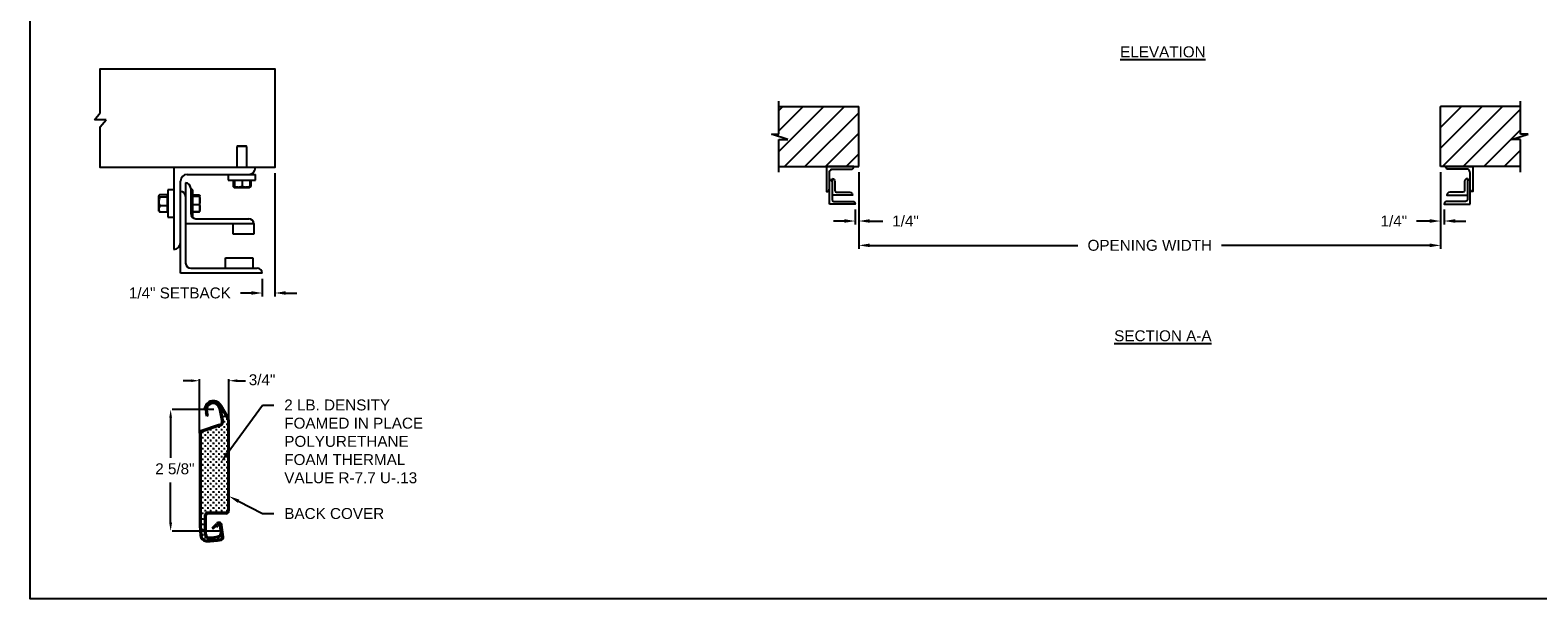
# Model space of a CAD drawing. Header units: inches. Extents: x 169.6 to 213.7, y 195.1 to 266.5.
# Tile 38 of 55: x 194.3 to 207.2, y 214.8 to 219.6. Entities that reach past the tile are written whole.
import ezdxf
from ezdxf import colors
from ezdxf.entities.mleader import LeaderData, LeaderLine
from ezdxf.math import Vec2, Vec3

# ---------------------------------------------------------------- set-up
doc = ezdxf.new("R2010")
doc.units = ezdxf.units.IN
doc.header["$LTSCALE"] = 0.25
doc.header["$MEASUREMENT"] = 0
for name, color, linetype in [('ANNOTATIONS', 1, 'Continuous'), ('CHAIN HOIST RH', 7, 'Continuous'), ('DETAILS', 4, 'Continuous')]:
    doc.layers.add(name, color=color, linetype=linetype)
doc.styles.add('ARIAL', font='arial.ttf', dxfattribs={"height": 0.09375})
doc.dimstyles.new('ARIAL', dxfattribs={"dimtxt": 0.09375, "dimasz": 0.09375, "dimexe": 0.03125, "dimexo": 0.046875, "dimgap": 0.09, "dimtad": 0, "dimtih": 1, "dimtoh": 1, "dimdec": 4, "dimzin": 0, "dimdsep": 46, "dimlunit": 4, "dimtxsty": 'ARIAL', "dimcen": 0.09, "dimadec": 0, "dimazin": 0, "dimtfac": 1, "dimtdec": 4, "dimtix": 1, "dimtofl": 0, "dimtmove": 0, "dimatfit": 3, "dimfxl": 0.18, "dimfrac": 2, "dimtolj": 1, "dimtzin": 0, "dimarcsym": 0})
doc.dimstyles.new('STANDARD$0', dxfattribs={"dimtxt": 0.09375, "dimasz": 0.09375, "dimexe": 0.03125, "dimexo": 0.046875, "dimgap": 0.09, "dimtad": 0, "dimtih": 1, "dimtoh": 1, "dimdec": 4, "dimzin": 0, "dimdsep": 46, "dimtxsty": 'ARIAL', "dimcen": 0.09, "dimadec": 0, "dimazin": 0, "dimtfac": 1, "dimtdec": 4, "dimtofl": 0, "dimtmove": 0, "dimatfit": 1, "dimfxl": 1, "dimtolj": 1, "dimtzin": 0, "dimarcsym": 0})
pattern_1 = [(45, (16.43556, -50.85956), (-0.08838835, 0.08838835), [])]

# ---------------------------------------------------------------- blocks, each defined once
blk = doc.blocks.new('*D36')
at = {"layer": 'ANNOTATIONS', "color": 0, "lineweight": -2, "transparency": 16777216}
for p, q in [((196.356, 218.413), (196.356, 217.353)), ((196.247, 217.505), (196.247, 217.353)), ((196.154, 217.384), (196.06, 217.384)), ((196.449, 217.384), (196.543, 217.384))]:
    blk.add_line(p, q, dxfattribs=at)
at = {"layer": 'ANNOTATIONS', "color": 0, "transparency": 16777216}
for points in [[(196.154, 217.4), (196.154, 217.369), (196.247, 217.384)], [(196.449, 217.4), (196.449, 217.369), (196.356, 217.384)]]:
    blk.add_solid(points, dxfattribs=at)
at = {"layer": 'defpoints', "color": 0, "transparency": 16777216}
for p in [(196.356, 218.46), (196.247, 217.552), (196.247, 217.384)]:
    blk.add_point(p, dxfattribs=at)
at = {"layer": 'ANNOTATIONS', "color": 0, "transparency": 16777216, "insert": (195.539, 217.384), "char_height": 0.09375, "attachment_point": 5, "style": 'ARIAL'}
blk.add_mtext('\\A1;1/4" SETBACK', dxfattribs=at)
blk = doc.blocks.new('*D34')
at = {"layer": 'ANNOTATIONS', "color": 0, "lineweight": -2, "transparency": 16777216}
for p, q in [((206.375, 218.423), (206.375, 217.971)), ((206.406, 218.1), (206.406, 217.971)), ((206.281, 218.002), (206.167, 218.002)), ((206.5, 218.002), (206.593, 218.002))]:
    blk.add_line(p, q, dxfattribs=at)
at = {"layer": 'ANNOTATIONS', "color": 0, "transparency": 16777216}
for points in [[(206.281, 218.018), (206.281, 217.987), (206.375, 218.002)], [(206.5, 218.018), (206.5, 217.987), (206.406, 218.002)]]:
    blk.add_solid(points, dxfattribs=at)
at = {"layer": 'defpoints', "color": 0, "transparency": 16777216}
for p in [(206.375, 218.47), (206.406, 218.147), (206.406, 218.002)]:
    blk.add_point(p, dxfattribs=at)
at = {"layer": 'ANNOTATIONS', "color": 0, "transparency": 16777216, "insert": (205.973, 218.002), "char_height": 0.0938, "attachment_point": 5, "style": 'ARIAL'}
blk.add_mtext('\\A1;1/4"', dxfattribs=at)
blk = doc.blocks.new('*D35')
at = {"layer": 'ANNOTATIONS', "color": 0, "lineweight": -2, "transparency": 16777216}
for p, q in [((201.375, 218.423), (201.375, 217.971)), ((201.343, 218.1), (201.343, 217.971)), ((201.25, 218.002), (201.156, 218.002)), ((201.468, 218.002), (201.582, 218.002))]:
    blk.add_line(p, q, dxfattribs=at)
at = {"layer": 'ANNOTATIONS', "color": 0, "transparency": 16777216}
for points in [[(201.25, 218.018), (201.25, 217.987), (201.343, 218.002)], [(201.468, 218.018), (201.468, 217.987), (201.375, 218.002)]]:
    blk.add_solid(points, dxfattribs=at)
at = {"layer": 'defpoints', "color": 0, "transparency": 16777216}
for p in [(201.375, 218.47), (201.343, 218.147), (201.343, 218.002)]:
    blk.add_point(p, dxfattribs=at)
at = {"layer": 'ANNOTATIONS', "color": 0, "transparency": 16777216, "insert": (201.776, 218.002), "char_height": 0.0938, "attachment_point": 5, "style": 'ARIAL'}
blk.add_mtext('\\A1;1/4"', dxfattribs=at)
blk = doc.blocks.new('*D28')
at = {"layer": 'ANNOTATIONS', "color": 0, "lineweight": -2, "transparency": 16777216}
for p, q in [((201.375, 218.423), (201.375, 217.762)), ((206.375, 218.423), (206.375, 217.762)), ((201.468, 217.793), (203.258, 217.793)), ((206.281, 217.793), (204.491, 217.793))]:
    blk.add_line(p, q, dxfattribs=at)
at = {"layer": 'ANNOTATIONS', "color": 0, "transparency": 16777216}
for points in [[(201.468, 217.809), (201.468, 217.778), (201.375, 217.793)], [(206.281, 217.809), (206.281, 217.778), (206.375, 217.793)]]:
    blk.add_solid(points, dxfattribs=at)
at = {"layer": 'defpoints', "color": 0, "transparency": 16777216}
for p in [(201.375, 218.47), (206.375, 218.47), (206.375, 217.793)]:
    blk.add_point(p, dxfattribs=at)
at = {"layer": 'ANNOTATIONS', "color": 0, "transparency": 16777216, "insert": (203.875, 217.793), "char_height": 0.09375, "attachment_point": 5, "style": 'ARIAL'}
blk.add_mtext('\\A1;OPENING WIDTH', dxfattribs=at)

msp = doc.modelspace()

# ---------------------------------------------------------------- hatches: boundary and pattern name
at = {"layer": 'CHAIN HOIST RH'}
h = msp.add_hatch(dxfattribs=at)
h.set_pattern_fill('ANSI31', color=256, style=0)
h.set_pattern_definition(pattern_1)
h.paths.add_polyline_path([(201.3747, 218.98519), (200.6872, 218.98519), (200.6872, 218.74799), (200.6231, 218.74799), (200.76517, 218.70108), (200.6872, 218.70108), (200.6872, 218.46956), (201.3747, 218.46956), (201.3747, 218.63207)])
h = msp.add_hatch(dxfattribs=at)
h.set_pattern_fill('ANSI31', color=256, style=0)
h.set_pattern_definition(pattern_1)
h.paths.add_polyline_path([(207.12631, 218.74799), (207.0622, 218.74799), (207.0622, 218.98519), (206.3747, 218.98519), (206.3747, 218.46956), (206.39288, 218.46956), (207.0622, 218.46956), (207.0622, 218.70108), (206.98424, 218.70108)])

# ---------------------------------------------------------------- linework, layer by layer
at = {"layer": 'ANNOTATIONS'}
for p, q in [((195.6363, 216.63106), (195.56598, 216.63106)), ((195.70663, 216.18766), (195.70663, 216.64372)), ((195.96108, 216.29814), (195.96108, 216.64372)), ((196.03141, 216.63106), (196.10173, 216.63106)), ((195.45962, 216.31416), (195.45962, 215.9677)), ((195.83173, 216.38448), (195.47228, 216.38448)), ((195.45962, 215.41028), (195.45962, 215.75674)), ((195.87812, 215.33995), (195.47228, 215.33995))]:
    msp.add_line(p, q, dxfattribs=at)
for p in [(195.96108, 216.63106), (195.45962, 215.41446)]:
    msp.add_point(p, dxfattribs=at)
for points in [[(195.6363, 216.61934), (195.6363, 216.64278), (195.70663, 216.63106)], [(196.03141, 216.61934), (196.03141, 216.64278), (195.96108, 216.63106)], [(195.47134, 216.31416), (195.4479, 216.31416), (195.45962, 216.38448)], [(195.47134, 215.41028), (195.4479, 215.41028), (195.45962, 215.33995)]]:
    msp.add_solid(points, dxfattribs=at)
at = {"layer": 'CHAIN HOIST RH', "linetype": 'Continuous'}
for p, q in [((200.6872, 218.74799), (200.6872, 219.03206)), ((207.0622, 218.74799), (207.0622, 219.03206)), ((200.76517, 218.70108), (200.6231, 218.74799)), ((200.6231, 218.74799), (200.6872, 218.74799)), ((206.98424, 218.70108), (207.12631, 218.74799)), ((207.12631, 218.74799), (207.0622, 218.74799)), ((200.6872, 218.42269), (200.6872, 218.70108)), ((200.6872, 218.70108), (200.76517, 218.70108)), ((207.0622, 218.70108), (206.98424, 218.70108)), ((207.0622, 218.42269), (207.0622, 218.70108)), ((201.12132, 218.14709), (201.12132, 218.41435)), ((206.62808, 218.14709), (206.62808, 218.41435))]:
    msp.add_line(p, q, dxfattribs=at)
at = {"layer": 'CHAIN HOIST RH'}
for p, q in [((200.6872, 218.98519), (201.3747, 218.98519)), ((201.3747, 218.46956), (201.3747, 218.98519)), ((206.3747, 218.46956), (206.3747, 218.98519)), ((207.0622, 218.98519), (206.3747, 218.98519)), ((200.6872, 218.46956), (201.3747, 218.46956)), ((207.0622, 218.46956), (206.3747, 218.46956))]:
    msp.add_line(p, q, dxfattribs=at)
at = {"layer": 'CHAIN HOIST RH', "linetype": 'Continuous'}
for points in [[(201.12132, 218.41435, -0.23306277), (201.13695, 218.44605), (201.30692, 218.44605, 0.41421356), (201.33043, 218.46956), (201.09781, 218.46956), (201.09781, 218.25487, 0.41421356), (201.12132, 218.27838)], [(201.14484, 218.36625), (201.14484, 218.18622, 0.41421356), (201.16046, 218.1706), (201.31994, 218.1706, -0.41421356), (201.34345, 218.14709), (201.12132, 218.14709)], [(201.12132, 218.35941, -0.41421356), (201.14484, 218.3359)], [(201.14484, 218.36625, -0.41421356), (201.16835, 218.34274), (201.16835, 218.26447, 0.41421356), (201.18397, 218.24884), (201.29643, 218.24884, -0.41421356), (201.31994, 218.22533), (201.14484, 218.22533)], [(206.60457, 218.36625), (206.60457, 218.18622, -0.41421356), (206.58894, 218.1706), (206.42946, 218.1706, 0.41421356), (206.40595, 218.14709), (206.62808, 218.14709)], [(206.62808, 218.41435, 0.23306277), (206.61245, 218.44605), (206.44249, 218.44605, -0.41421356), (206.41898, 218.46956), (206.65159, 218.46956), (206.65159, 218.25487, -0.41421356), (206.62808, 218.27838)], [(206.60457, 218.36625, 0.41421356), (206.58106, 218.34274), (206.58106, 218.26447, -0.41421356), (206.56543, 218.24884), (206.45297, 218.24884, 0.41421356), (206.42946, 218.22533), (206.60457, 218.22533)], [(206.62808, 218.35941, 0.41421356), (206.60457, 218.3359)]]:
    msp.add_lwpolyline(points, format="xyb", dxfattribs=at)
at = {"layer": 'defpoints'}
msp.add_lwpolyline([(213.72204, 214.75854), (194.25216, 214.75854), (194.25216, 227.49365), (213.72204, 227.49365)], close=True, dxfattribs=at)
at = {"layer": 'DETAILS'}
for p, q in [((194.80451, 218.87105), (194.85505, 218.92989)), ((194.90558, 218.87105), (194.80451, 218.87105)), ((194.85505, 218.81222), (194.90558, 218.87105)), ((196.03207, 218.6458), (196.02775, 218.64148)), ((196.02775, 218.64148), (196.02775, 218.46135)), ((196.11564, 218.64148), (196.02775, 218.64148)), ((196.11132, 218.6458), (196.03207, 218.6458)), ((196.11564, 218.64148), (196.11132, 218.6458)), ((196.11564, 218.46135), (196.11564, 218.64148)), ((195.48576, 218.46135), (195.48576, 217.75822)), ((195.60295, 218.40276), (196.18889, 218.40276)), ((195.95451, 218.40276), (195.95451, 218.35283)), ((195.95451, 218.35283), (196.18889, 218.35283)), ((195.99589, 218.35283), (195.99589, 218.29731)), ((196.00408, 218.35283), (196.00408, 218.29731)), ((196.00763, 218.35283), (196.00763, 218.29731)), ((196.07525, 218.35283), (196.07525, 218.29731)), ((196.13932, 218.35283), (196.13932, 218.29731)), ((196.1475, 218.35283), (196.1475, 218.29731)), ((196.18889, 218.35283), (196.18889, 218.40276)), ((195.36043, 218.22258), (195.35791, 218.21965)), ((195.43396, 218.22783), (195.3667, 218.22783)), ((195.43396, 218.07964), (195.43396, 218.22783)), ((195.48576, 218.27092), (195.43584, 218.27092)), ((195.43584, 218.27092), (195.43584, 218.03654)), ((195.54435, 217.55315), (195.54435, 218.34416)), ((195.5883, 218.32951), (195.5883, 217.64104)), ((195.63224, 218.28557), (195.63224, 218.06584)), ((195.64959, 218.27092), (195.63224, 218.27092)), ((195.64959, 218.03654), (195.64959, 218.27092)), ((195.64959, 218.22704), (195.70511, 218.22704)), ((195.64959, 218.22376), (195.70511, 218.22376)), ((195.71099, 218.21965), (195.70976, 218.22179)), ((195.99907, 218.2953), (196.00578, 218.29143)), ((196.00585, 218.29143), (196.13754, 218.29143)), ((196.13762, 218.29143), (196.14433, 218.2953)), ((196.1475, 218.29731), (196.13861, 218.29378)), ((196.14428, 218.29528), (196.1475, 218.29731)), ((195.35791, 218.19465), (195.35662, 218.19336)), ((195.35662, 218.19336), (195.35662, 218.1141)), ((195.35662, 218.1141), (195.35791, 218.11282)), ((195.35791, 218.08781), (195.35791, 218.21965)), ((195.43396, 218.20587), (195.3667, 218.20587)), ((195.43396, 218.13178), (195.3667, 218.13178)), ((195.43584, 218.21965), (195.43396, 218.21965)), ((195.64959, 218.21457), (195.70511, 218.21457)), ((195.64959, 218.14454), (195.70511, 218.14454)), ((195.71099, 218.08781), (195.71099, 218.21917)), ((195.35791, 218.08781), (195.36043, 218.08489)), ((195.43396, 218.07964), (195.3667, 218.07964)), ((195.43396, 218.08781), (195.43584, 218.08781)), ((195.43584, 218.03654), (195.48576, 218.03654)), ((196.17424, 217.97795), (195.5883, 217.97795)), ((195.64343, 218.03654), (195.64959, 218.03654)), ((195.64959, 218.0837), (195.70511, 218.0837)), ((195.64959, 218.08042), (195.70511, 218.08042)), ((195.67619, 218.0219), (196.13029, 218.0219)), ((195.70638, 218.08433), (195.70511, 218.08042)), ((195.70976, 218.08567), (195.71099, 218.08781)), ((195.99846, 217.89006), (195.99846, 217.97795)), ((196.17424, 217.98222), (196.17424, 217.89006)), ((196.17424, 217.89006), (195.99846, 217.89006)), ((195.63224, 217.59709), (196.20353, 217.59709)), ((195.93254, 217.59709), (195.93254, 217.68498)), ((195.93254, 217.68498), (196.16691, 217.68498)), ((196.16691, 217.68498), (196.16691, 217.59709)), ((196.24748, 217.55315), (195.54435, 217.55315)), ((195.94589, 216.3112), (195.88832, 216.4109)), ((195.95438, 216.31878), (195.89797, 216.41647)), ((195.75903, 216.3874), (195.74806, 216.38933)), ((195.77198, 216.32795), (195.76184, 216.35944)), ((195.78258, 216.3314), (195.77198, 216.32795)), ((195.78258, 216.3314), (195.77244, 216.36286)), ((195.9005, 216.28999), (195.88005, 216.391)), ((195.91137, 216.29244), (195.89097, 216.39321)), ((195.89619, 216.39727), (195.89619, 216.38908)), ((195.91294, 216.35927), (195.90133, 216.35927)), ((195.90713, 216.36507), (195.90713, 216.35346)), ((195.9252, 216.32525), (195.9136, 216.32525)), ((195.9252, 216.27883), (195.9136, 216.27883)), ((195.9194, 216.33105), (195.9194, 216.31945)), ((195.9194, 216.28464), (195.9194, 216.27303)), ((195.94841, 216.30204), (195.93681, 216.30204)), ((195.94261, 216.30785), (195.94261, 216.29624)), ((195.95001, 216.29375), (195.95001, 215.51296)), ((195.96108, 216.29375), (195.96108, 215.51296)), ((195.70663, 216.18327), (195.70663, 215.38698)), ((195.71777, 216.18327), (195.71777, 215.38698)), ((195.87991, 216.25381), (195.71854, 216.19982)), ((195.88345, 216.24325), (195.72208, 216.18925)), ((195.73953, 216.186), (195.72793, 216.186)), ((195.73373, 216.1918), (195.73373, 216.1802)), ((195.76274, 216.16279), (195.75114, 216.16279)), ((195.75694, 216.16859), (195.75694, 216.15699)), ((195.78595, 216.186), (195.77435, 216.186)), ((195.78015, 216.1918), (195.78015, 216.1802)), ((195.80916, 216.20921), (195.79756, 216.20921)), ((195.80916, 216.16279), (195.79756, 216.16279)), ((195.80336, 216.21501), (195.80336, 216.20341)), ((195.80336, 216.16859), (195.80336, 216.15699)), ((195.83237, 216.186), (195.82076, 216.186)), ((195.82657, 216.1918), (195.82657, 216.1802)), ((195.85558, 216.20921), (195.84397, 216.20921)), ((195.85558, 216.16279), (195.84397, 216.16279)), ((195.84978, 216.21501), (195.84978, 216.20341)), ((195.84978, 216.16859), (195.84978, 216.15699)), ((195.87879, 216.23242), (195.86718, 216.23242)), ((195.87879, 216.186), (195.86718, 216.186)), ((195.87298, 216.23822), (195.87298, 216.22661)), ((195.87298, 216.1918), (195.87298, 216.1802)), ((195.902, 216.20921), (195.89039, 216.20921)), ((195.902, 216.16279), (195.89039, 216.16279)), ((195.89619, 216.25012), (195.89619, 216.24982)), ((195.89619, 216.21501), (195.89619, 216.20341)), ((195.89619, 216.16859), (195.89619, 216.15699)), ((195.902, 216.25563), (195.90197, 216.25563)), ((195.9252, 216.23242), (195.9136, 216.23242)), ((195.9252, 216.186), (195.9136, 216.186)), ((195.9194, 216.23822), (195.9194, 216.22661)), ((195.9194, 216.1918), (195.9194, 216.1802)), ((195.94841, 216.25563), (195.93681, 216.25563)), ((195.94841, 216.20921), (195.93681, 216.20921)), ((195.94841, 216.16279), (195.93681, 216.16279)), ((195.94261, 216.26143), (195.94261, 216.24982)), ((195.94261, 216.21501), (195.94261, 216.20341)), ((195.94261, 216.16859), (195.94261, 216.15699)), ((195.73953, 216.13958), (195.72793, 216.13958)), ((195.73953, 216.09316), (195.72793, 216.09316)), ((195.73953, 216.04675), (195.72793, 216.04675)), ((195.73373, 216.14538), (195.73373, 216.13378)), ((195.73373, 216.09897), (195.73373, 216.08736)), ((195.73373, 216.05255), (195.73373, 216.04094)), ((195.76274, 216.11637), (195.75114, 216.11637)), ((195.76274, 216.06996), (195.75114, 216.06996)), ((195.76274, 216.02354), (195.75114, 216.02354)), ((195.75694, 216.12218), (195.75694, 216.11057)), ((195.75694, 216.07576), (195.75694, 216.06415)), ((195.75694, 216.02934), (195.75694, 216.01774)), ((195.78595, 216.13958), (195.77435, 216.13958)), ((195.78595, 216.09316), (195.77435, 216.09316)), ((195.78595, 216.04675), (195.77435, 216.04675)), ((195.78015, 216.14538), (195.78015, 216.13378)), ((195.78015, 216.09897), (195.78015, 216.08736)), ((195.78015, 216.05255), (195.78015, 216.04094)), ((195.80916, 216.11637), (195.79756, 216.11637)), ((195.80916, 216.06996), (195.79756, 216.06996)), ((195.80916, 216.02354), (195.79756, 216.02354)), ((195.80336, 216.12218), (195.80336, 216.11057)), ((195.80336, 216.07576), (195.80336, 216.06415)), ((195.80336, 216.02934), (195.80336, 216.01774)), ((195.83237, 216.13958), (195.82076, 216.13958)), ((195.83237, 216.09316), (195.82076, 216.09316)), ((195.83237, 216.04675), (195.82076, 216.04675)), ((195.82657, 216.14538), (195.82657, 216.13378)), ((195.82657, 216.09897), (195.82657, 216.08736)), ((195.82657, 216.05255), (195.82657, 216.04094)), ((195.85558, 216.11637), (195.84397, 216.11637)), ((195.85558, 216.06996), (195.84397, 216.06996)), ((195.85558, 216.02354), (195.84397, 216.02354)), ((195.84978, 216.12218), (195.84978, 216.11057)), ((195.84978, 216.07576), (195.84978, 216.06415)), ((195.84978, 216.02934), (195.84978, 216.01774)), ((195.87879, 216.13958), (195.86718, 216.13958)), ((195.87879, 216.09316), (195.86718, 216.09316)), ((195.87879, 216.04675), (195.86718, 216.04675)), ((195.87298, 216.14538), (195.87298, 216.13378)), ((195.87298, 216.09897), (195.87298, 216.08736)), ((195.87298, 216.05255), (195.87298, 216.04094)), ((195.902, 216.11637), (195.89039, 216.11637)), ((195.902, 216.06996), (195.89039, 216.06996)), ((195.902, 216.02354), (195.89039, 216.02354)), ((195.89619, 216.12218), (195.89619, 216.11057)), ((195.89619, 216.07576), (195.89619, 216.06415)), ((195.89619, 216.02934), (195.89619, 216.01774)), ((195.9252, 216.13958), (195.9136, 216.13958)), ((195.9252, 216.09316), (195.9136, 216.09316)), ((195.9252, 216.04675), (195.9136, 216.04675)), ((195.9194, 216.14538), (195.9194, 216.13378)), ((195.9194, 216.09897), (195.9194, 216.08736)), ((195.9194, 216.05255), (195.9194, 216.04094)), ((195.94841, 216.11637), (195.93681, 216.11637)), ((195.94841, 216.06996), (195.93681, 216.06996)), ((195.94841, 216.02354), (195.93681, 216.02354)), ((195.94261, 216.12218), (195.94261, 216.11057)), ((195.94261, 216.07576), (195.94261, 216.06415)), ((195.94261, 216.02934), (195.94261, 216.01774)), ((195.73953, 216.00033), (195.72793, 216.00033)), ((195.73953, 215.95391), (195.72793, 215.95391)), ((195.73953, 215.90749), (195.72793, 215.90749)), ((195.73373, 216.00613), (195.73373, 215.99453)), ((195.73373, 215.95971), (195.73373, 215.94811)), ((195.73373, 215.9133), (195.73373, 215.90169)), ((195.76274, 215.97712), (195.75114, 215.97712)), ((195.76274, 215.9307), (195.75114, 215.9307)), ((195.75694, 215.98292), (195.75694, 215.97132)), ((195.75694, 215.93651), (195.75694, 215.9249)), ((195.75694, 215.89009), (195.75694, 215.87848)), ((195.78595, 216.00033), (195.77435, 216.00033)), ((195.78595, 215.95391), (195.77435, 215.95391)), ((195.78595, 215.90749), (195.77435, 215.90749)), ((195.78015, 216.00613), (195.78015, 215.99453)), ((195.78015, 215.95971), (195.78015, 215.94811)), ((195.78015, 215.9133), (195.78015, 215.90169)), ((195.80916, 215.97712), (195.79756, 215.97712)), ((195.80916, 215.9307), (195.79756, 215.9307)), ((195.80336, 215.98292), (195.80336, 215.97132)), ((195.80336, 215.93651), (195.80336, 215.9249)), ((195.80336, 215.89009), (195.80336, 215.87848)), ((195.83237, 216.00033), (195.82076, 216.00033)), ((195.83237, 215.95391), (195.82076, 215.95391)), ((195.83237, 215.90749), (195.82076, 215.90749)), ((195.82657, 216.00613), (195.82657, 215.99453)), ((195.82657, 215.95971), (195.82657, 215.94811)), ((195.82657, 215.9133), (195.82657, 215.90169)), ((195.85558, 215.97712), (195.84397, 215.97712)), ((195.85558, 215.9307), (195.84397, 215.9307)), ((195.84978, 215.98292), (195.84978, 215.97132)), ((195.84978, 215.93651), (195.84978, 215.9249)), ((195.84978, 215.89009), (195.84978, 215.87848)), ((195.87879, 216.00033), (195.86718, 216.00033)), ((195.87879, 215.95391), (195.86718, 215.95391)), ((195.87879, 215.90749), (195.86718, 215.90749)), ((195.87298, 216.00613), (195.87298, 215.99453)), ((195.87298, 215.95971), (195.87298, 215.94811)), ((195.87298, 215.9133), (195.87298, 215.90169)), ((195.902, 215.97712), (195.89039, 215.97712)), ((195.902, 215.9307), (195.89039, 215.9307)), ((195.89619, 215.98292), (195.89619, 215.97132)), ((195.89619, 215.93651), (195.89619, 215.9249)), ((195.89619, 215.89009), (195.89619, 215.87848)), ((195.9252, 216.00033), (195.9136, 216.00033)), ((195.9252, 215.95391), (195.9136, 215.95391)), ((195.9252, 215.90749), (195.9136, 215.90749)), ((195.9194, 216.00613), (195.9194, 215.99453)), ((195.9194, 215.95971), (195.9194, 215.94811)), ((195.9194, 215.9133), (195.9194, 215.90169)), ((195.94841, 215.97712), (195.93681, 215.97712)), ((195.94841, 215.9307), (195.93681, 215.9307)), ((195.94261, 215.98292), (195.94261, 215.97132)), ((195.94261, 215.93651), (195.94261, 215.9249)), ((195.94261, 215.89009), (195.94261, 215.87848)), ((195.73953, 215.86108), (195.72793, 215.86108)), ((195.73953, 215.81466), (195.72793, 215.81466)), ((195.73953, 215.76824), (195.72793, 215.76824)), ((195.73373, 215.86688), (195.73373, 215.85527)), ((195.73373, 215.82046), (195.73373, 215.80886)), ((195.73373, 215.77404), (195.73373, 215.76244)), ((195.76274, 215.88429), (195.75114, 215.88429)), ((195.76274, 215.83787), (195.75114, 215.83787)), ((195.76274, 215.79145), (195.75114, 215.79145)), ((195.75694, 215.84367), (195.75694, 215.83207)), ((195.75694, 215.79725), (195.75694, 215.78565)), ((195.78595, 215.86108), (195.77435, 215.86108)), ((195.78595, 215.81466), (195.77435, 215.81466)), ((195.78595, 215.76824), (195.77435, 215.76824)), ((195.78015, 215.86688), (195.78015, 215.85527)), ((195.78015, 215.82046), (195.78015, 215.80886)), ((195.78015, 215.77404), (195.78015, 215.76244)), ((195.80916, 215.88429), (195.79756, 215.88429)), ((195.80916, 215.83787), (195.79756, 215.83787)), ((195.80916, 215.79145), (195.79756, 215.79145)), ((195.80336, 215.84367), (195.80336, 215.83207)), ((195.80336, 215.79725), (195.80336, 215.78565)), ((195.83237, 215.86108), (195.82076, 215.86108)), ((195.83237, 215.81466), (195.82076, 215.81466)), ((195.83237, 215.76824), (195.82076, 215.76824)), ((195.82657, 215.86688), (195.82657, 215.85527)), ((195.82657, 215.82046), (195.82657, 215.80886)), ((195.82657, 215.77404), (195.82657, 215.76244)), ((195.85558, 215.88429), (195.84397, 215.88429)), ((195.85558, 215.83787), (195.84397, 215.83787)), ((195.85558, 215.79145), (195.84397, 215.79145)), ((195.84978, 215.84367), (195.84978, 215.83207)), ((195.84978, 215.79725), (195.84978, 215.78565)), ((195.87879, 215.86108), (195.86718, 215.86108)), ((195.87879, 215.81466), (195.86718, 215.81466)), ((195.87879, 215.76824), (195.86718, 215.76824)), ((195.87298, 215.86688), (195.87298, 215.85527)), ((195.87298, 215.82046), (195.87298, 215.80886)), ((195.87298, 215.77404), (195.87298, 215.76244)), ((195.902, 215.88429), (195.89039, 215.88429)), ((195.902, 215.83787), (195.89039, 215.83787)), ((195.902, 215.79145), (195.89039, 215.79145)), ((195.89619, 215.84367), (195.89619, 215.83207)), ((195.89619, 215.79725), (195.89619, 215.78565)), ((195.9252, 215.86108), (195.9136, 215.86108)), ((195.9252, 215.81466), (195.9136, 215.81466)), ((195.9252, 215.76824), (195.9136, 215.76824)), ((195.9194, 215.86688), (195.9194, 215.85527)), ((195.9194, 215.82046), (195.9194, 215.80886)), ((195.9194, 215.77404), (195.9194, 215.76244)), ((195.94841, 215.88429), (195.93681, 215.88429)), ((195.94841, 215.83787), (195.93681, 215.83787)), ((195.94841, 215.79145), (195.93681, 215.79145)), ((195.94261, 215.84367), (195.94261, 215.83207)), ((195.94261, 215.79725), (195.94261, 215.78565)), ((195.73953, 215.72182), (195.72793, 215.72182)), ((195.73953, 215.67541), (195.72793, 215.67541)), ((195.73953, 215.62899), (195.72793, 215.62899)), ((195.73373, 215.72763), (195.73373, 215.71602)), ((195.73373, 215.68121), (195.73373, 215.6696)), ((195.73373, 215.63479), (195.73373, 215.62319)), ((195.76274, 215.74503), (195.75114, 215.74503)), ((195.76274, 215.69862), (195.75114, 215.69862)), ((195.76274, 215.6522), (195.75114, 215.6522)), ((195.75694, 215.75084), (195.75694, 215.73923)), ((195.75694, 215.70442), (195.75694, 215.69281)), ((195.75694, 215.658), (195.75694, 215.6464)), ((195.78595, 215.72182), (195.77435, 215.72182)), ((195.78595, 215.67541), (195.77435, 215.67541)), ((195.78595, 215.62899), (195.77435, 215.62899)), ((195.78015, 215.72763), (195.78015, 215.71602)), ((195.78015, 215.68121), (195.78015, 215.6696)), ((195.78015, 215.63479), (195.78015, 215.62319)), ((195.80916, 215.74503), (195.79756, 215.74503)), ((195.80916, 215.69862), (195.79756, 215.69862)), ((195.80916, 215.6522), (195.79756, 215.6522)), ((195.80336, 215.75084), (195.80336, 215.73923)), ((195.80336, 215.70442), (195.80336, 215.69281)), ((195.80336, 215.658), (195.80336, 215.6464)), ((195.83237, 215.72182), (195.82076, 215.72182)), ((195.83237, 215.67541), (195.82076, 215.67541)), ((195.83237, 215.62899), (195.82076, 215.62899)), ((195.82657, 215.72763), (195.82657, 215.71602)), ((195.82657, 215.68121), (195.82657, 215.6696)), ((195.82657, 215.63479), (195.82657, 215.62319)), ((195.85558, 215.74503), (195.84397, 215.74503)), ((195.85558, 215.69862), (195.84397, 215.69862)), ((195.85558, 215.6522), (195.84397, 215.6522)), ((195.84978, 215.75084), (195.84978, 215.73923)), ((195.84978, 215.70442), (195.84978, 215.69281)), ((195.84978, 215.658), (195.84978, 215.6464)), ((195.87879, 215.72182), (195.86718, 215.72182)), ((195.87879, 215.67541), (195.86718, 215.67541)), ((195.87879, 215.62899), (195.86718, 215.62899)), ((195.87298, 215.72763), (195.87298, 215.71602)), ((195.87298, 215.68121), (195.87298, 215.6696)), ((195.87298, 215.63479), (195.87298, 215.62319)), ((195.902, 215.74503), (195.89039, 215.74503)), ((195.902, 215.69862), (195.89039, 215.69862)), ((195.902, 215.6522), (195.89039, 215.6522)), ((195.89619, 215.75084), (195.89619, 215.73923)), ((195.89619, 215.70442), (195.89619, 215.69281)), ((195.89619, 215.658), (195.89619, 215.6464)), ((195.9252, 215.72182), (195.9136, 215.72182)), ((195.9252, 215.67541), (195.9136, 215.67541)), ((195.9252, 215.62899), (195.9136, 215.62899)), ((195.9194, 215.72763), (195.9194, 215.71602)), ((195.9194, 215.68121), (195.9194, 215.6696)), ((195.9194, 215.63479), (195.9194, 215.62319)), ((195.94841, 215.74503), (195.93681, 215.74503)), ((195.94841, 215.69862), (195.93681, 215.69862)), ((195.94841, 215.6522), (195.93681, 215.6522)), ((195.94261, 215.75084), (195.94261, 215.73923)), ((195.94261, 215.70442), (195.94261, 215.69281)), ((195.94261, 215.658), (195.94261, 215.6464)), ((195.73953, 215.58257), (195.72793, 215.58257)), ((195.73953, 215.53615), (195.72793, 215.53615)), ((195.73373, 215.58837), (195.73373, 215.57677)), ((195.73373, 215.54196), (195.73373, 215.53035)), ((195.76274, 215.60578), (195.75114, 215.60578)), ((195.76274, 215.55936), (195.75114, 215.55936)), ((195.76274, 215.51295), (195.75114, 215.51295)), ((195.75694, 215.61158), (195.75694, 215.59998)), ((195.75694, 215.56517), (195.75694, 215.55356)), ((195.75694, 215.51875), (195.75694, 215.50714)), ((195.78595, 215.58257), (195.77435, 215.58257)), ((195.78595, 215.53615), (195.77435, 215.53615)), ((195.93779, 215.50063), (195.7768, 215.50063)), ((195.78015, 215.58837), (195.78015, 215.57677)), ((195.78015, 215.54196), (195.78015, 215.53035)), ((195.80916, 215.60578), (195.79756, 215.60578)), ((195.80916, 215.55936), (195.79756, 215.55936)), ((195.80916, 215.51295), (195.79756, 215.51295)), ((195.80336, 215.61158), (195.80336, 215.59998)), ((195.80336, 215.56517), (195.80336, 215.55356)), ((195.80336, 215.51875), (195.80336, 215.50714)), ((195.83237, 215.58257), (195.82076, 215.58257)), ((195.83237, 215.53615), (195.82076, 215.53615)), ((195.82657, 215.58837), (195.82657, 215.57677)), ((195.82657, 215.54196), (195.82657, 215.53035)), ((195.85558, 215.60578), (195.84397, 215.60578)), ((195.85558, 215.55936), (195.84397, 215.55936)), ((195.85558, 215.51295), (195.84397, 215.51295)), ((195.84978, 215.61158), (195.84978, 215.59998)), ((195.84978, 215.56517), (195.84978, 215.55356)), ((195.84978, 215.51875), (195.84978, 215.50714)), ((195.87879, 215.58257), (195.86718, 215.58257)), ((195.87879, 215.53615), (195.86718, 215.53615)), ((195.87298, 215.58837), (195.87298, 215.57677)), ((195.87298, 215.54196), (195.87298, 215.53035)), ((195.902, 215.60578), (195.89039, 215.60578)), ((195.902, 215.55936), (195.89039, 215.55936)), ((195.902, 215.51295), (195.89039, 215.51295)), ((195.89619, 215.61158), (195.89619, 215.59998)), ((195.89619, 215.56517), (195.89619, 215.55356)), ((195.89619, 215.51875), (195.89619, 215.50714)), ((195.9252, 215.58257), (195.9136, 215.58257)), ((195.9252, 215.53615), (195.9136, 215.53615)), ((195.9194, 215.58837), (195.9194, 215.57677)), ((195.9194, 215.54196), (195.9194, 215.53035)), ((195.94841, 215.60578), (195.93681, 215.60578)), ((195.94841, 215.55936), (195.93681, 215.55936)), ((195.94841, 215.51295), (195.93681, 215.51295)), ((195.94261, 215.61158), (195.94261, 215.59998)), ((195.94261, 215.56517), (195.94261, 215.55356)), ((195.94261, 215.51875), (195.94261, 215.50714)), ((195.70663, 215.38698), (195.7125, 215.30292)), ((195.71777, 215.38698), (195.72344, 215.30376)), ((195.73953, 215.48974), (195.72793, 215.48974)), ((195.73953, 215.44332), (195.72793, 215.44332)), ((195.73953, 215.3969), (195.72793, 215.3969)), ((195.73373, 215.49554), (195.73373, 215.48393)), ((195.73373, 215.44912), (195.73373, 215.43752)), ((195.73373, 215.4027), (195.73373, 215.3911)), ((195.7534, 215.46653), (195.75114, 215.46653)), ((195.7534, 215.42011), (195.75114, 215.42011)), ((195.7534, 215.37369), (195.75114, 215.37369)), ((195.7534, 215.31058), (195.7534, 215.47724)), ((195.76447, 215.31058), (195.76447, 215.47724)), ((195.93769, 215.48957), (195.7768, 215.48957)), ((195.81617, 215.36655), (195.85387, 215.40597)), ((195.82418, 215.35881), (195.86192, 215.39827)), ((195.8535, 215.37348), (195.84529, 215.38088)), ((195.8535, 215.37348), (195.86661, 215.38788)), ((195.87853, 215.38592), (195.88824, 215.32549)), ((195.90377, 215.28807), (195.88992, 215.38919)), ((195.91481, 215.28959), (195.90095, 215.39071)), ((195.73953, 215.35048), (195.72793, 215.35048)), ((195.73953, 215.30407), (195.72793, 215.30407)), ((195.73373, 215.35629), (195.73373, 215.34468)), ((195.73373, 215.30987), (195.73373, 215.29826)), ((195.7534, 215.32728), (195.75114, 215.32728)), ((195.76274, 215.28086), (195.75114, 215.28086)), ((195.75694, 215.28666), (195.75694, 215.27506)), ((195.79272, 215.26996), (195.78111, 215.26996)), ((195.78692, 215.27576), (195.78692, 215.26416)), ((195.81617, 215.36655), (195.82418, 215.35881)), ((195.84013, 215.27269), (195.82853, 215.27269)), ((195.83433, 215.27794), (195.83433, 215.26634)), ((195.8705, 215.28304), (195.85889, 215.28304)), ((195.8647, 215.28589), (195.8647, 215.27724)), ((195.902, 215.28086), (195.89039, 215.28086)), ((195.89619, 215.28666), (195.89619, 215.27506))]:
    msp.add_line(p, q, dxfattribs=at)
msp.add_lwpolyline([(194.85505, 218.92989), (194.85505, 219.30959), (196.3556, 219.30959), (196.3556, 218.46135), (194.85505, 218.46135), (194.85505, 218.81222)], dxfattribs=at)
for centre, radius, start, end in [((195.60295, 218.34416), 0.05859, 90, 180), ((196.13029, 218.46135), 0.05859, 270, 0), ((195.54435, 218.21233), 0.04395, 0, 90), ((195.5883, 218.28557), 0.04395, 0, 90), ((195.67619, 218.06584), 0.04395, 180, 270), ((196.13183, 217.97949), 0.04244, 2.245613, 92.082022), ((196.13029, 217.97795), 0.04395, 0, 90), ((195.48576, 217.81682), 0.05859, 270, 0), ((195.63224, 217.64104), 0.04395, 180, 270), ((196.20353, 217.55315), 0.04395, 0, 90), ((195.82734, 216.37904), 0.07994, 27.923895, 172.600748), ((195.82545, 216.37994), 0.06684, 11.446797, 197.861693), ((195.82545, 216.37994), 0.0557, 11.448149, 197.861636), ((195.83186, 216.38068), 0.06405, 28.159066, 73.464339), ((195.87002, 216.28339), 0.03119, 288.5, 12.213386), ((195.87002, 216.28339), 0.04233, 288.5, 12.346924), ((195.91102, 216.29375), 0.03899, 0, 33.409416), ((195.91102, 216.29375), 0.05006, 0, 30), ((195.72408, 216.18327), 0.01745, 108.5, 180), ((195.72408, 216.18327), 0.00631, 108.5, 180), ((195.7768, 215.47724), 0.02339, 90, 180), ((195.93768, 215.51296), 0.01233, 270, 0), ((195.93769, 215.51296), 0.02339, 270, 0), ((195.7768, 215.47724), 0.01233, 90, 180), ((195.87373, 215.38698), 0.02748, 7.800797, 136.276056), ((195.87373, 215.38698), 0.01634, 7.800797, 136.27592), ((195.87223, 215.38485), 0.00639, 8.647463, 151.69591), ((195.76753, 215.30677), 0.05516, 183.998051, 268.538483), ((195.76753, 215.30677), 0.04419, 183.899589, 263.295862), ((195.78831, 215.31058), 0.03491, 180, 270), ((195.78089, 215.83073), 0.56815, 268.131289, 281.452665), ((195.78831, 215.31058), 0.02384, 180, 274.875706), ((195.78089, 215.83073), 0.57929, 268.538483, 281.452665), ((195.77234, 215.68563), 0.39921, 272.292314, 284.256135), ((195.77234, 215.68569), 0.41033, 272.230173, 284.658191), ((195.8648, 215.32172), 0.02374, 284.256135, 9.13037), ((195.8648, 215.32172), 0.03491, 289.01232, 355.006351), ((195.89118, 215.28634), 0.01271, 281.452665, 7.807511), ((195.89118, 215.28634), 0.02385, 281.452665, 7.812043)]:
    msp.add_arc(centre, radius, start, end, dxfattribs=at)
for points, knots in [([(195.3667, 218.22783), (195.36539, 218.2269), (195.3623, 218.2247), (195.35874, 218.22103), (195.35819, 218.21826), (195.35791, 218.21685)], [0, 0, 0, 0, 0.26545991, 0.62807649, 1, 1, 1, 1]), ([(195.70511, 218.22704), (195.70583, 218.2264), (195.70779, 218.22466), (195.70896, 218.22288), (195.70971, 218.22176)], [0, 0, 0, 0, 0.36956739, 1, 1, 1, 1]), ([(195.70511, 218.22376), (195.70582, 218.22345), (195.70786, 218.22255), (195.71038, 218.22102), (195.71079, 218.21979), (195.71099, 218.21917)], [0, 0, 0, 0, 0.2083045, 0.6015254, 1, 1, 1, 1]), ([(196.00608, 218.29245), (196.00471, 218.29282), (196.00126, 218.29378), (195.99791, 218.29598), (195.99589, 218.29731)], [0, 0, 0, 0, 0.39613311, 1, 1, 1, 1]), ([(196.00585, 218.29143), (196.00581, 218.29143), (196.00549, 218.29149), (196.00489, 218.29277), (196.00435, 218.29579), (196.00408, 218.29731)], [0, 0, 0, 0, 0.07010266, 0.53079095, 1, 1, 1, 1]), ([(196.00763, 218.29731), (196.00734, 218.29567), (196.00676, 218.29235), (196.00616, 218.29174), (196.00585, 218.29143)], [0, 0, 0, 0, 0.49545796, 1, 1, 1, 1]), ([(196.04144, 218.29143), (196.04064, 218.29143), (196.03457, 218.29149), (196.02312, 218.29277), (196.01282, 218.29579), (196.00763, 218.29731)], [0, 0, 0, 0, 0.07010266, 0.53079095, 1, 1, 1, 1]), ([(196.07525, 218.29731), (196.06976, 218.29567), (196.05868, 218.29235), (196.04722, 218.29174), (196.04144, 218.29143)], [0, 0, 0, 0, 0.49545796, 1, 1, 1, 1]), ([(196.10728, 218.29143), (196.10303, 218.29163), (196.09444, 218.29203), (196.08377, 218.29454), (196.07743, 218.29661), (196.07525, 218.29731)], [0, 0, 0, 0, 0.3928666, 0.79169603, 1, 1, 1, 1]), ([(196.13932, 218.29731), (196.1353, 218.29605), (196.12723, 218.29352), (196.11646, 218.29169), (196.10977, 218.2915), (196.10728, 218.29143)], [0, 0, 0, 0, 0.38329119, 0.77026914, 1, 1, 1, 1]), ([(196.13754, 218.29143), (196.13759, 218.29143), (196.1379, 218.29149), (196.13851, 218.29277), (196.13905, 218.29579), (196.13932, 218.29731)], [0, 0, 0, 0, 0.07010266, 0.53079095, 1, 1, 1, 1]), ([(195.35791, 218.21685), (195.35792, 218.2166), (195.35798, 218.21495), (195.35942, 218.21188), (195.36294, 218.20849), (195.36577, 218.20652), (195.3667, 218.20587)], [0, 0, 0, 0, 0.06653229, 0.43528257, 0.81455084, 1, 1, 1, 1]), ([(195.3667, 218.20587), (195.36439, 218.20011), (195.35969, 218.18838), (195.35792, 218.17557), (195.35791, 218.169), (195.35791, 218.16883)], [0, 0, 0, 0, 0.48434141, 0.98632773, 1, 1, 1, 1]), ([(195.35791, 218.16883), (195.35824, 218.16364), (195.35892, 218.15308), (195.36287, 218.1408), (195.36583, 218.13381), (195.3667, 218.13178)], [0, 0, 0, 0, 0.40629057, 0.82726642, 1, 1, 1, 1]), ([(195.3667, 218.13178), (195.36439, 218.12773), (195.35969, 218.11947), (195.35792, 218.11045), (195.35791, 218.10583), (195.35791, 218.10571)], [0, 0, 0, 0, 0.48434141, 0.98632773, 1, 1, 1, 1]), ([(195.35791, 218.10571), (195.35824, 218.10206), (195.35892, 218.09463), (195.36287, 218.08599), (195.36583, 218.08107), (195.3667, 218.07964)], [0, 0, 0, 0, 0.40629057, 0.82726642, 1, 1, 1, 1]), ([(195.71099, 218.21917), (195.71092, 218.21881), (195.71073, 218.21786), (195.70892, 218.21631), (195.70638, 218.21515), (195.70511, 218.21457)], [0, 0, 0, 0, 0.22973043, 0.61267004, 1, 1, 1, 1]), ([(195.70511, 218.21457), (195.70675, 218.20888), (195.71007, 218.19741), (195.71069, 218.18554), (195.71099, 218.17955)], [0, 0, 0, 0, 0.49545796, 1, 1, 1, 1]), ([(195.71099, 218.17955), (195.71099, 218.17872), (195.71093, 218.17244), (195.70965, 218.16059), (195.70663, 218.14992), (195.70511, 218.14454)], [0, 0, 0, 0, 0.07010266, 0.53079095, 1, 1, 1, 1]), ([(195.70511, 218.14454), (195.70675, 218.1396), (195.71007, 218.12963), (195.71069, 218.11932), (195.71099, 218.11412)], [0, 0, 0, 0, 0.49545796, 1, 1, 1, 1]), ([(195.71099, 218.11412), (195.71099, 218.1134), (195.71093, 218.10794), (195.70965, 218.09764), (195.70663, 218.08838), (195.70511, 218.0837)], [0, 0, 0, 0, 0.07010266, 0.53079095, 1, 1, 1, 1]), ([(195.36055, 218.08494), (195.36159, 218.08381), (195.36324, 218.08201), (195.36575, 218.08028), (195.3667, 218.07964)], [0, 0, 0, 0, 0.62450971, 1, 1, 1, 1]), ([(195.70511, 218.0837), (195.70635, 218.08428), (195.70885, 218.08543), (195.71048, 218.08666), (195.71067, 218.08729), (195.71068, 218.08733)], [0, 0, 0, 0, 0.483809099, 0.972271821, 1, 1, 1, 1]), ([(195.70511, 218.08042), (195.70645, 218.0816), (195.70841, 218.08334), (195.70928, 218.08513), (195.70956, 218.08571)], [0, 0, 0, 0, 0.68088301, 1, 1, 1, 1])]:
    msp.add_open_spline(points, degree=3, knots=knots, dxfattribs=at)
for p in [(195.82734, 216.45898), (195.96108, 216.29375), (195.70663, 216.18327), (195.87373, 215.41446)]:
    msp.add_point(p, dxfattribs=at)

# ---------------------------------------------------------------- texts
at = {"layer": 'ANNOTATIONS', "style": 'ARIAL'}
for s, p in [('3/4"', (196.13112, 216.59255)), ('2 5/8"', (195.32723, 215.82819))]:
    msp.add_text(s, height=0.09375, dxfattribs=at).set_placement(p)
at = {"layer": 'ANNOTATIONS', "char_height": 0.09375, "attachment_point": 2, "style": 'ARIAL'}
for s, insert, width in [('{\\LELEVATION}', (203.9878, 219.50166), 3.0834986), ('{\\LSECTION A-A}', (203.9878, 217.06383), 1.3823677)]:
    msp.add_mtext(s, dxfattribs=dict(at, insert=insert, width=width))

# ---------------------------------------------------------------- dimensions: what is measured, and where the dimension line sits
at = {"layer": 'ANNOTATIONS'}
dim = msp.add_linear_dim(base=(196.24748, 217.38444), p1=(196.3556, 218.46002), p2=(196.24748, 217.55182), angle=180, text='1/4" SETBACK', dimstyle='STANDARD$0', override={"dimarcsym": 1}, dxfattribs=at)
dim.commit()
dim.dimension.update_dxf_attribs({"geometry": '*D36', "text_midpoint": (195.53909, 217.38444)})
for base, p1, p2, text, dimstyle, picture, middle in [((201.34345, 218.00223), (201.3747, 218.46956), (201.34345, 218.14709), '1/4"', 'ARIAL', '*D35', (201.77649, 218.00223)), ((206.3747, 217.79327), (201.3747, 218.46956), (206.3747, 218.46956), 'OPENING WIDTH', 'STANDARD$0', '*D28', (203.8747, 217.79327)), ((206.40595, 218.00223), (206.3747, 218.46956), (206.40595, 218.14709), '1/4"', 'ARIAL', '*D34', (205.97292, 218.00223))]:
    dim = msp.add_linear_dim(base=base, p1=p1, p2=p2, text=text, dimstyle=dimstyle, dxfattribs=at)
    dim.commit()
    dim.dimension.update_dxf_attribs({"geometry": picture, "text_midpoint": middle, "dimtype": 160})

# ---------------------------------------------------------------- leaders
ml = msp.add_multileader_mtext('Standard', dxfattribs=at)
ml.set_content('2 LB. DENSITY FOAMED IN PLACE POLYURETHANE FOAM THERMAL VALUE R-7.7 U-.13', color=256, style='ARIAL')
ml.set_leader_properties()
ml.build(insert=Vec2(0, 0))
ml.multileader.update_dxf_attribs({"dogleg_length": 0.36, "arrow_head_size": 0.09375})
ctx = ml.context
ctx.base_point, ctx.char_height, ctx.arrow_head_size, ctx.landing_gap_size, ctx.plane_origin = Vec3(196.3462, 216.42213), 0.09375, 0.09375, 0.09, Vec3(195.65756, 215.37931)
notes = []
notes.append((ctx, [(0, (1, 1, 0), (196.24825, 216.42213), (1, 0), 0.09796, [(0, [(195.89039, 215.9307)], 0, [])])]))
ctx.mtext.insert, ctx.mtext.width, ctx.mtext.flow_direction = Vec3(196.4362, 216.46984), 1.4525567, 5
ml = msp.add_multileader_mtext('Standard', dxfattribs=at)
ml.set_content('BACK COVER', color=256, style='ARIAL')
ml.set_leader_properties()
ml.build(insert=Vec2(0, 0))
ml.multileader.update_dxf_attribs({"dogleg_length": 0.36, "arrow_head_size": 0.09375})
ctx = ml.context
ctx.base_point, ctx.char_height, ctx.arrow_head_size, ctx.landing_gap_size, ctx.plane_origin = Vec3(196.3462, 215.49006), 0.09375, 0.09375, 0.09, Vec3(195.65756, 214.84026)
notes.append((ctx, [(0, (1, 1, 0), (196.24825, 215.49006), (1, 0), 0.09796, [(0, [(195.96047, 215.63956)], 0, [])])]))
ctx.mtext.insert, ctx.mtext.flow_direction = Vec3(196.4362, 215.53773), 5
for ctx, leaders in notes:
    for number, flags, end, landing, length, lines in leaders:
        leader = LeaderData()
        leader.index, (leader.has_last_leader_line, leader.has_dogleg_vector, leader.attachment_direction) = number, flags
        leader.last_leader_point, leader.dogleg_vector, leader.dogleg_length = Vec3(end), Vec3(landing), length
        for number, points, colour, breaks in lines:
            line = LeaderLine()
            line.index, line.vertices, line.color, line.breaks = number, Vec3.list(points), colors.encode_raw_color(colour), breaks
            leader.lines.append(line)
        ctx.leaders.append(leader)

doc.saveas('drawing.dxf')
